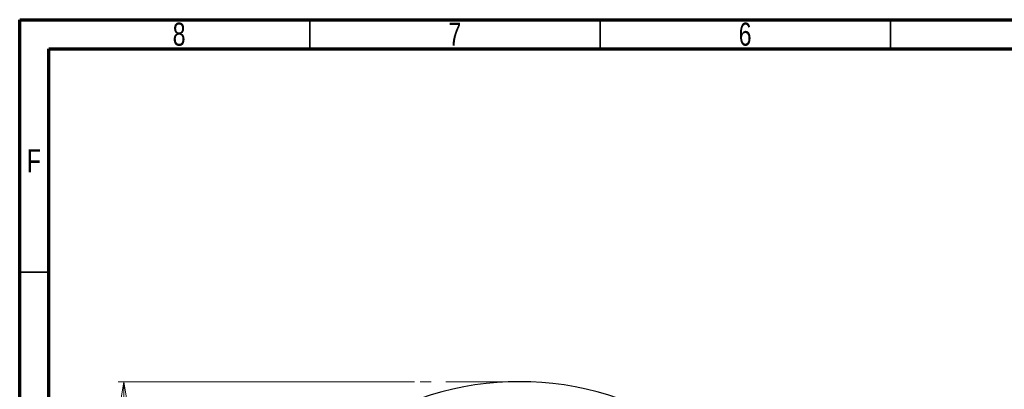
# Model space of a CAD drawing. Header units: inches. Extents: x 0.6 to 16.3, y 0.2 to 11.5.
# Tile 8 of 17: x 0.6 to 7.3, y 9 to 11.5. Entities that reach past the tile are written whole.
import ezdxf

# ---------------------------------------------------------------- set-up
doc = ezdxf.new("R2010")
doc.units = ezdxf.units.IN
doc.header["$MEASUREMENT"] = 0
doc.linetypes.add('CENTERX2', pattern=[0.8, 0.5, -0.1, 0.1, -0.1])
doc.styles.add('SLDTEXTSTYLE0', font='TXT', dxfattribs={"width": 0.75})
doc.dimstyles.new('SLDDIMSTYLE0', dxfattribs={"dimtxt": 0.137795, "dimasz": 0.14, "dimexe": 0, "dimexo": 0.0625, "dimgap": 0.034449, "dimtad": 0, "dimtih": 1, "dimtoh": 1, "dimdec": 1, "dimlfac": 1.5, "dimrnd": 1e-09, "dimzin": 12, "dimdsep": 46, "dimtxsty": 'SLDTEXTSTYLE0', "dimblk1": 'CLOSED', "dimblk2": 'CLOSED', "dimsah": 1, "dimcen": 0.09, "dimadec": 0, "dimazin": 3, "dimtfac": 1, "dimtdec": 1, "dimtofl": 0, "dimtmove": 0, "dimatfit": 3, "dimldrblk": 'CLOSED', "dimfxl": 0, "dimfrac": 2, "dimtolj": 1, "dimtzin": 12, "dimarcsym": 0})

# ---------------------------------------------------------------- blocks, each defined once
blk = doc.blocks.new('_Closed')
at = {"color": 0, "linetype": 'ByBlock', "lineweight": -2}
for p, q in [((-1, 0.166667), (0, 0)), ((-1, 0.166667), (-1, -0.166667)), ((0, 0), (-1, -0.166667)), ((0, 0), (-1, 0))]:
    blk.add_line(p, q, dxfattribs=at)
blk = doc.blocks.new('_D')
at = {"color": 7, "linetype": 'Continuous', "lineweight": 0}
for p, q in [((3.2675, 9.041), (1.2574, 9.041)), ((1.2968, 9.041), (1.2968, 8.2168)), ((1.1441, 8.1888), (1.1021, 8.1888)), ((1.1021, 8.1888), (1.1021, 7.9701)), ((1.4495, 8.1888), (1.4915, 8.1888)), ((1.4915, 8.1888), (1.4915, 7.9701)), ((1.1021, 7.9701), (1.1441, 7.9701)), ((1.4915, 7.9701), (1.4495, 7.9701)), ((1.2968, 4.1712), (1.2968, 7.7639)), ((2.7345, 4.1712), (1.2574, 4.1712))]:
    blk.add_line(p, q, dxfattribs=at)
at = {"color": 7, "linetype": 'Continuous', "lineweight": 18, "xscale": 0.14, "yscale": 0.14}
for p, rotation in [((1.2968, 9.041), 90.0000000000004), ((1.2968, 4.1712), 270.0000000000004)]:
    blk.add_blockref('_Closed', p, dxfattribs=dict(at, rotation=rotation))
at = {"color": 7, "linetype": 'Continuous', "lineweight": 18, "char_height": 0.1378, "attachment_point": 1, "style": 'SLDTEXTSTYLE0'}
for s, insert in [('186', (1.1441, 8.1477)), ('7.3', (1.1695, 7.9415))]:
    blk.add_mtext(s, dxfattribs=dict(at, insert=insert))

msp = doc.modelspace()

# ---------------------------------------------------------------- linework, layer by layer
at = {"color": 7, "linetype": 'Continuous', "lineweight": 70}
for p, q in [((0.5906, 0.1969), (0.5906, 11.4961)), ((0.5906, 11.4961), (16.3386, 11.4961)), ((0.7874, 0.3937), (0.7874, 11.2992)), ((0.7874, 11.2992), (16.1417, 11.2992))]:
    msp.add_line(p, q, dxfattribs=at)
at = {"color": 7, "linetype": 'Continuous', "lineweight": 35}
for p, q in [((2.5591, 11.2992), (2.5591, 11.4961)), ((4.5276, 11.2992), (4.5276, 11.4961)), ((6.4961, 11.2992), (6.4961, 11.4961)), ((0.7874, 9.7835), (0.5906, 9.7835))]:
    msp.add_line(p, q, dxfattribs=at)
at = {"color": 7, "linetype": 'CENTERX2', "lineweight": 18}
msp.add_line((3.9801, 9.041), (3.3069, 9.041), dxfattribs=at)
at = {"color": 7, "linetype": 'Continuous', "lineweight": 25}
msp.add_arc((3.9801, 6.9876), 2.0533, 55.68388, 124.31612, dxfattribs=at)

# ---------------------------------------------------------------- texts
at = {"color": 7, "linetype": 'Continuous', "lineweight": 0, "char_height": 0.1562, "attachment_point": 2, "style": 'SLDTEXTSTYLE0'}
for s, insert in [('8', (1.6717, 11.476)), ('7', (3.5417, 11.476)), ('6', (5.5102, 11.476)), ('F', (0.6873, 10.6174))]:
    msp.add_mtext(s, dxfattribs=dict(at, insert=insert))

# ---------------------------------------------------------------- dimensions: what is measured, and where the dimension line sits
at = {"color": 7, "linetype": 'Continuous', "lineweight": 18}
dim = msp.add_linear_dim(base=(1.2968, 4.1712), p1=(3.3069, 9.041), p2=(2.7739, 4.1712), angle=90, dimstyle='SLDDIMSTYLE0', dxfattribs=at)
dim.commit()
dim.dimension.update_dxf_attribs({"geometry": '_D', "text_midpoint": (1.2968, 7.9904), "dimtype": 160})

doc.saveas('drawing.dxf')
